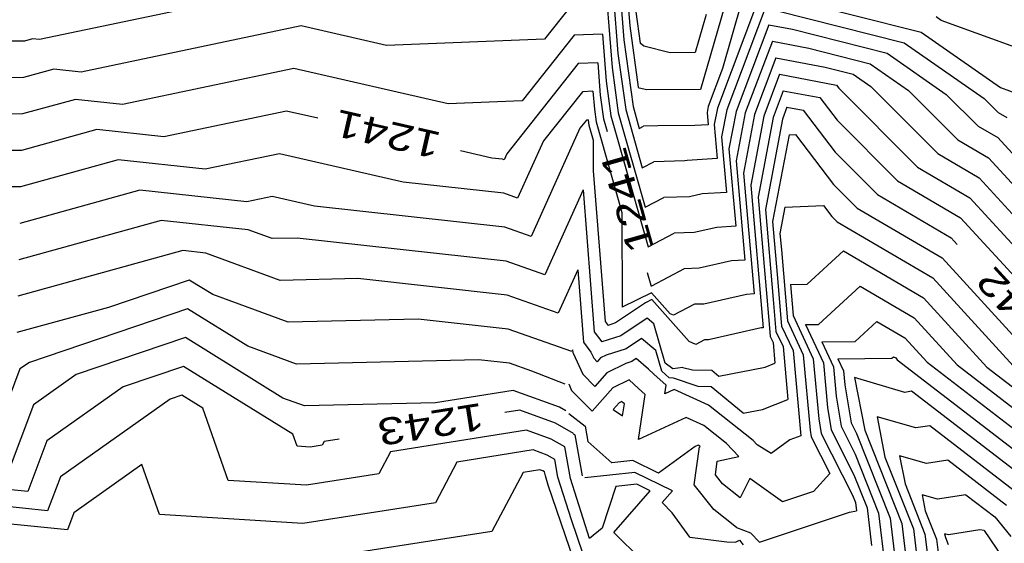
# Model space of a CAD drawing. Header units: feet. Extents: x -19835 to -19507, y 220308 to 220783.
# Tile 35 of 49: x -19703 to -19667, y 220570 to 220589. Entities that reach past the tile are written whole.
import ezdxf

# ---------------------------------------------------------------- set-up
doc = ezdxf.new("R2010")
doc.units = ezdxf.units.FT
doc.header["$LTSCALE"] = 25
doc.header["$MEASUREMENT"] = 0
for name, color, linetype in [('H1_HOEHENLINIEN', 86, 'CONTINUOUS'), ('H1_ZAEHLLIN_TXT', 3, 'CONTINUOUS'), ('H1_ZAEHLLINIEN', 11, 'CONTINUOUS')]:
    doc.layers.add(name, color=color, linetype=linetype)

msp = doc.modelspace()

# ---------------------------------------------------------------- linework, layer by layer
at = {"layer": 'H1_HOEHENLINIEN'}
for p, q in [((-19692.545, 220590.521), (-19702.539, 220588.422)), ((-19681.265, 220590.758), (-19681.038, 220587.905)), ((-19680.731, 220590.596), (-19680.599, 220588.935)), ((-19681.441, 220589.694), (-19681.257, 220587.39)), ((-19675.848, 220589.831), (-19677.341, 220585.876)), ((-19674.942, 220590.005), (-19669.772, 220588.699)), ((-19682.818, 220589.635), (-19683.765, 220588.441)), ((-19680.379, 220589.45), (-19680.219, 220588.289)), ((-19677.758, 220589.36), (-19678.166, 220587.939)), ((-19677.096, 220589.606), (-19677.967, 220586.57)), ((-19675.572, 220589.589), (-19676.996, 220585.818)), ((-19675.157, 220589.51), (-19670.402, 220588.309)), ((-19675.436, 220588.976), (-19676.65, 220585.759)), ((-19675.436, 220588.976), (-19674.548, 220588.807)), ((-19692.815, 220588.936), (-19700.999, 220587.217)), ((-19689.64, 220588.21), (-19692.815, 220588.936)), ((-19682.666, 220588.585), (-19684.599, 220586.147)), ((-19681.617, 220588.63), (-19682.666, 220588.585)), ((-19681.617, 220588.63), (-19681.477, 220586.874)), ((-19680.599, 220588.935), (-19680.285, 220586.658)), ((-19674.548, 220588.807), (-19671.032, 220587.919)), ((-19669.772, 220588.699), (-19666.819, 220586.645)), ((-19703.106, 220588.368), (-19704.295, 220588.362)), ((-19702.807, 220588.45), (-19703.106, 220588.368)), ((-19702.539, 220588.422), (-19702.807, 220588.45)), ((-19683.765, 220588.441), (-19689.64, 220588.21)), ((-19680.079, 220588.176), (-19680.219, 220588.289)), ((-19670.402, 220588.309), (-19667.427, 220586.239)), ((-19681.038, 220587.905), (-19680.751, 220585.822)), ((-19679.101, 220587.932), (-19680.079, 220588.176)), ((-19678.166, 220587.939), (-19679.101, 220587.932)), ((-19671.032, 220587.919), (-19668.832, 220586.388)), ((-19675.164, 220587.75), (-19675.96, 220585.643)), ((-19675.164, 220587.75), (-19673.332, 220587.402)), ((-19702.008, 220587.326), (-19703.141, 220587.014)), ((-19700.999, 220587.217), (-19702.008, 220587.326)), ((-19693.086, 220587.352), (-19699.459, 220586.013)), ((-19687.349, 220586.039), (-19693.086, 220587.352)), ((-19681.257, 220587.39), (-19681.025, 220585.707)), ((-19675.028, 220587.137), (-19675.614, 220585.584)), ((-19675.028, 220587.137), (-19672.92, 220586.737)), ((-19673.332, 220587.402), (-19672.292, 220587.14)), ((-19672.292, 220587.14), (-19671.641, 220586.687)), ((-19703.141, 220587.014), (-19707.632, 220586.994)), ((-19681.477, 220586.874), (-19681.3, 220585.593)), ((-19682.362, 220586.486), (-19683.81, 220584.659)), ((-19681.968, 220586.503), (-19682.362, 220586.486)), ((-19681.968, 220586.503), (-19681.916, 220585.844)), ((-19680.245, 220586.625), (-19680.285, 220586.658)), ((-19679.965, 220586.556), (-19680.245, 220586.625)), ((-19677.967, 220586.57), (-19679.965, 220586.556)), ((-19674.892, 220586.524), (-19675.269, 220585.526)), ((-19674.892, 220586.524), (-19673.537, 220586.267)), ((-19672.92, 220586.737), (-19672.831, 220586.621)), ((-19672.831, 220586.621), (-19669.898, 220583.687)), ((-19671.641, 220586.687), (-19669.149, 220584.194)), ((-19668.832, 220586.388), (-19667.651, 220585.208)), ((-19666.819, 220586.645), (-19666.146, 220586.401)), ((-19701.209, 220586.202), (-19703.176, 220585.66)), ((-19699.459, 220586.013), (-19701.209, 220586.202)), ((-19684.599, 220586.147), (-19687.349, 220586.039)), ((-19673.537, 220586.267), (-19672.895, 220585.429)), ((-19667.427, 220586.239), (-19666.902, 220585.715)), ((-19703.176, 220585.66), (-19710.969, 220585.625)), ((-19681.916, 220585.844), (-19681.849, 220585.363)), ((-19681.025, 220585.707), (-19680.025, 220582.196)), ((-19680.751, 220585.822), (-19680.135, 220583.661)), ((-19677.341, 220585.876), (-19677.457, 220585.265)), ((-19676.996, 220585.818), (-19677.186, 220584.815)), ((-19676.65, 220585.759), (-19676.915, 220584.366)), ((-19666.902, 220585.715), (-19666.579, 220585.525)), ((-19682.209, 220585.436), (-19682.451, 220585.131)), ((-19682.144, 220585.439), (-19682.209, 220585.436)), ((-19682.144, 220585.439), (-19682.135, 220585.329)), ((-19682.135, 220585.329), (-19682.124, 220585.249)), ((-19681.849, 220585.363), (-19680.89, 220581.997)), ((-19681.3, 220585.593), (-19679.915, 220580.73)), ((-19675.96, 220585.643), (-19676.373, 220583.466)), ((-19675.614, 220585.584), (-19676.102, 220583.016)), ((-19675.269, 220585.526), (-19675.831, 220582.566)), ((-19672.895, 220585.429), (-19670.647, 220583.18)), ((-19682.451, 220585.131), (-19684.266, 220581.11)), ((-19682.124, 220585.249), (-19681.964, 220584.688)), ((-19677.457, 220585.265), (-19677.346, 220584.005)), ((-19667.651, 220585.208), (-19666.923, 220584.781)), ((-19683.81, 220584.659), (-19684.769, 220582.534)), ((-19681.964, 220584.688), (-19681.96, 220583.554)), ((-19677.186, 220584.815), (-19677.004, 220582.748)), ((-19674.678, 220584.884), (-19675.289, 220581.667)), ((-19674.678, 220584.884), (-19674.438, 220584.894)), ((-19674.438, 220584.894), (-19673.022, 220583.044)), ((-19666.923, 220584.781), (-19664.571, 220582.213)), ((-19676.915, 220584.366), (-19676.662, 220581.49)), ((-19669.149, 220584.194), (-19667.613, 220583.292)), ((-19699.612, 220583.955), (-19703.245, 220582.952)), ((-19696.378, 220583.605), (-19699.612, 220583.955)), ((-19693.626, 220584.183), (-19696.378, 220583.605)), ((-19689.026, 220583.13), (-19693.626, 220584.183)), ((-19680.135, 220583.661), (-19679.707, 220583.886)), ((-19678.554, 220583.915), (-19679.707, 220583.886)), ((-19678.464, 220583.935), (-19678.554, 220583.915)), ((-19677.346, 220584.005), (-19678.464, 220583.935)), ((-19681.96, 220583.554), (-19681.517, 220577.955)), ((-19676.373, 220583.466), (-19675.978, 220578.975)), ((-19669.898, 220583.687), (-19667.958, 220582.548)), ((-19685.285, 220582.715), (-19689.026, 220583.13)), ((-19670.647, 220583.18), (-19668.302, 220581.804)), ((-19667.613, 220583.292), (-19662.647, 220577.871)), ((-19703.245, 220582.952), (-19709.911, 220582.922)), ((-19698.814, 220582.831), (-19703.279, 220581.598)), ((-19694.838, 220582.401), (-19698.814, 220582.831)), ((-19682.336, 220582.847), (-19683.762, 220579.685)), ((-19682.336, 220582.847), (-19681.918, 220577.568)), ((-19677.004, 220582.748), (-19677.913, 220582.691)), ((-19676.102, 220583.016), (-19675.636, 220577.718)), ((-19673.022, 220583.044), (-19672.145, 220582.167)), ((-19693.896, 220582.599), (-19694.838, 220582.401)), ((-19692.323, 220582.239), (-19693.896, 220582.599)), ((-19684.769, 220582.534), (-19685.285, 220582.715)), ((-19680.025, 220582.196), (-19679.329, 220582.562)), ((-19678.378, 220582.586), (-19679.329, 220582.562)), ((-19677.913, 220582.691), (-19678.378, 220582.586)), ((-19675.831, 220582.566), (-19675.417, 220577.854)), ((-19667.958, 220582.548), (-19661.768, 220575.791)), ((-19685.242, 220581.453), (-19692.323, 220582.239)), ((-19680.89, 220581.997), (-19680.879, 220578.485)), ((-19674.831, 220582.2), (-19675.018, 220581.217)), ((-19674.831, 220582.2), (-19673.396, 220582.256)), ((-19673.396, 220582.256), (-19673.086, 220581.852)), ((-19672.145, 220582.167), (-19668.992, 220580.316)), ((-19698.015, 220581.707), (-19703.314, 220580.244)), ((-19694.791, 220581.358), (-19698.015, 220581.707)), ((-19675.289, 220581.667), (-19675.116, 220579.694)), ((-19673.086, 220581.852), (-19672.894, 220581.66)), ((-19672.894, 220581.66), (-19669.337, 220579.572)), ((-19668.302, 220581.804), (-19662.879, 220575.883)), ((-19693.893, 220581.029), (-19694.791, 220581.358)), ((-19684.266, 220581.11), (-19685.242, 220581.453)), ((-19677.363, 220581.446), (-19678.201, 220581.257)), ((-19676.662, 220581.49), (-19677.363, 220581.446)), ((-19692.958, 220581.052), (-19693.893, 220581.029)), ((-19685.2, 220580.191), (-19692.958, 220581.052)), ((-19679.915, 220580.73), (-19678.951, 220581.238)), ((-19678.201, 220581.257), (-19678.951, 220581.238)), ((-19675.018, 220581.217), (-19674.965, 220580.614)), ((-19674.965, 220580.614), (-19674.742, 220577.977)), ((-19674.004, 220579.335), (-19672.657, 220580.574)), ((-19672.657, 220580.574), (-19669.681, 220578.828)), ((-19683.762, 220579.685), (-19685.2, 220580.191)), ((-19668.992, 220580.316), (-19665.101, 220576.067)), ((-19696.974, 220579.493), (-19699.978, 220578.476)), ((-19696.097, 220578.949), (-19696.974, 220579.493)), ((-19675.116, 220579.694), (-19674.954, 220577.781)), ((-19669.337, 220579.572), (-19666.211, 220576.16)), ((-19674.628, 220579.329), (-19674.004, 220579.335)), ((-19674.628, 220579.329), (-19674.53, 220578.173)), ((-19693.294, 220577.923), (-19696.097, 220578.949)), ((-19679.792, 220579.022), (-19680.879, 220578.485)), ((-19679.779, 220578.766), (-19680.011, 220578.651)), ((-19679.095, 220578.238), (-19679.792, 220579.022)), ((-19678.392, 220577.207), (-19679.779, 220578.766)), ((-19676.262, 220578.957), (-19677.849, 220578.598)), ((-19675.978, 220578.975), (-19676.262, 220578.957)), ((-19669.681, 220578.828), (-19667.322, 220576.252)), ((-19699.978, 220578.476), (-19703.383, 220577.537)), ((-19697.044, 220578.423), (-19702.92, 220576.434)), ((-19694.796, 220577.029), (-19697.044, 220578.423)), ((-19680.011, 220578.651), (-19681.132, 220577.896)), ((-19678.196, 220578.59), (-19678.97, 220578.182)), ((-19677.849, 220578.598), (-19678.196, 220578.59)), ((-19688.464, 220578.038), (-19693.294, 220577.923)), ((-19685.114, 220577.667), (-19688.464, 220578.038)), ((-19679.957, 220578.074), (-19680.931, 220577.418)), ((-19679.707, 220577.865), (-19679.957, 220578.074)), ((-19678.97, 220578.182), (-19679.095, 220578.238)), ((-19674.742, 220577.977), (-19674.15, 220576.719)), ((-19674.53, 220578.173), (-19673.776, 220576.57)), ((-19682.755, 220576.837), (-19685.114, 220577.667)), ((-19681.517, 220577.955), (-19681.408, 220577.809)), ((-19681.132, 220577.896), (-19681.408, 220577.809)), ((-19679.283, 220576.399), (-19679.707, 220577.865)), ((-19675.711, 220577.713), (-19677.673, 220577.269)), ((-19675.636, 220577.718), (-19675.711, 220577.713)), ((-19675.417, 220577.854), (-19675.377, 220577.39)), ((-19674.954, 220577.781), (-19674.525, 220576.869)), ((-19672.216, 220577.214), (-19671.414, 220577.952)), ((-19671.414, 220577.952), (-19670.371, 220577.34)), ((-19697.114, 220577.353), (-19701.176, 220575.978)), ((-19693.495, 220575.109), (-19697.114, 220577.353)), ((-19681.918, 220577.568), (-19681.637, 220577.195)), ((-19680.931, 220577.418), (-19681.637, 220577.195)), ((-19677.818, 220577.265), (-19678.142, 220577.095)), ((-19677.673, 220577.269), (-19677.818, 220577.265)), ((-19675.377, 220577.39), (-19675.273, 220577.169)), ((-19670.371, 220577.34), (-19669.543, 220576.436)), ((-19692.994, 220576.369), (-19694.796, 220577.029)), ((-19682.727, 220576.899), (-19682.755, 220576.837)), ((-19682.727, 220576.899), (-19682.719, 220576.795)), ((-19678.142, 220577.095), (-19678.392, 220577.207)), ((-19675.273, 220577.169), (-19675.205, 220576.403)), ((-19673.465, 220577.201), (-19672.216, 220577.214)), ((-19673.465, 220577.201), (-19673.027, 220576.27)), ((-19686.217, 220576.532), (-19692.994, 220576.369)), ((-19685.071, 220576.404), (-19686.217, 220576.532)), ((-19682.719, 220576.795), (-19682.708, 220576.781)), ((-19682.708, 220576.781), (-19682.35, 220575.989)), ((-19680.366, 220576.571), (-19680.528, 220576.462)), ((-19679.898, 220576.18), (-19680.366, 220576.571)), ((-19674.525, 220576.869), (-19674.242, 220573.71)), ((-19674.15, 220576.719), (-19673.899, 220573.917)), ((-19673.776, 220576.57), (-19673.576, 220574.337)), ((-19672.863, 220576.566), (-19670.852, 220576.586)), ((-19672.863, 220576.566), (-19672.652, 220576.12)), ((-19670.852, 220576.586), (-19670.793, 220576.641)), ((-19670.793, 220576.641), (-19670.715, 220576.596)), ((-19670.715, 220576.596), (-19670.654, 220576.529)), ((-19670.654, 220576.529), (-19665.269, 220572.385)), ((-19703.268, 220576.188), (-19704.448, 220573.069)), ((-19702.92, 220576.434), (-19703.268, 220576.188)), ((-19684.236, 220576.111), (-19685.071, 220576.404)), ((-19680.743, 220576.394), (-19681.455, 220576.047)), ((-19680.528, 220576.462), (-19680.743, 220576.394)), ((-19679.704, 220575.998), (-19679.898, 220576.18)), ((-19678.998, 220576.199), (-19679.283, 220576.399)), ((-19678.629, 220576.237), (-19678.998, 220576.199)), ((-19678.629, 220576.237), (-19678.272, 220576.154)), ((-19678.272, 220576.154), (-19677.551, 220576.141)), ((-19677.551, 220576.141), (-19677.292, 220575.926)), ((-19677.292, 220575.926), (-19675.572, 220576.259)), ((-19675.572, 220576.259), (-19675.205, 220576.403)), ((-19673.027, 220576.27), (-19672.929, 220575.176)), ((-19669.543, 220576.436), (-19664.828, 220572.809)), ((-19667.322, 220576.252), (-19663.946, 220573.655)), ((-19701.176, 220575.978), (-19702.766, 220574.853)), ((-19683.004, 220575.629), (-19684.236, 220576.111)), ((-19682.35, 220575.989), (-19681.902, 220575.541)), ((-19681.455, 220576.047), (-19681.902, 220575.541)), ((-19680.616, 220575.788), (-19681.227, 220575.491)), ((-19680.272, 220575.464), (-19680.616, 220575.788)), ((-19679.245, 220575.584), (-19679.704, 220575.998)), ((-19672.652, 220576.12), (-19672.606, 220575.596)), ((-19672.241, 220575.866), (-19671.865, 220573.914)), ((-19670.371, 220575.319), (-19672.241, 220575.866)), ((-19682.868, 220575.63), (-19682.76, 220575.39)), ((-19681.227, 220575.491), (-19681.993, 220574.622)), ((-19680.022, 220575.238), (-19680.272, 220575.464)), ((-19679.294, 220575.262), (-19679.245, 220575.584)), ((-19678.951, 220575.42), (-19679.294, 220575.262)), ((-19677.675, 220574.842), (-19678.951, 220575.42)), ((-19672.606, 220575.596), (-19672.373, 220574.189)), ((-19697.689, 220575.065), (-19701.763, 220572.184)), ((-19697.254, 220575.213), (-19697.689, 220575.065)), ((-19696.468, 220574.726), (-19697.254, 220575.213)), ((-19692.695, 220574.816), (-19693.495, 220575.109)), ((-19684.93, 220575.394), (-19687.826, 220574.932)), ((-19683.213, 220574.769), (-19684.93, 220575.394)), ((-19682.76, 220575.39), (-19681.993, 220574.622)), ((-19680.272, 220573.574), (-19680.022, 220575.238)), ((-19672.929, 220575.176), (-19672.744, 220574.058)), ((-19670.123, 220575.358), (-19670.371, 220575.319)), ((-19665.71, 220571.962), (-19670.123, 220575.358)), ((-19702.766, 220574.853), (-19703.712, 220572.353)), ((-19695.524, 220572.05), (-19696.468, 220574.726)), ((-19687.826, 220574.932), (-19692.695, 220574.816)), ((-19682.972, 220574.629), (-19683.213, 220574.769)), ((-19680.999, 220574.934), (-19681.222, 220574.681)), ((-19681.222, 220574.681), (-19680.865, 220574.449)), ((-19680.897, 220574.984), (-19680.999, 220574.934)), ((-19680.839, 220574.93), (-19680.897, 220574.984)), ((-19680.865, 220574.449), (-19680.798, 220574.892)), ((-19680.798, 220574.892), (-19680.839, 220574.93)), ((-19676.008, 220573.526), (-19677.675, 220574.842)), ((-19682.862, 220574.54), (-19682.259, 220574.064)), ((-19678.502, 220574.388), (-19680.272, 220573.574)), ((-19677.851, 220574.094), (-19678.502, 220574.388)), ((-19673.576, 220574.337), (-19673.486, 220573.795)), ((-19682.259, 220574.064), (-19682.156, 220573.493)), ((-19677.001, 220573.423), (-19677.851, 220574.094)), ((-19672.744, 220574.058), (-19672.217, 220573.021)), ((-19672.373, 220574.189), (-19672.167, 220573.785)), ((-19684.434, 220573.917), (-19689.494, 220573.111)), ((-19683.519, 220573.585), (-19684.434, 220573.917)), ((-19683.018, 220573.293), (-19683.519, 220573.585)), ((-19674.242, 220573.71), (-19674.648, 220573.55)), ((-19673.899, 220573.917), (-19673.857, 220573.664)), ((-19673.857, 220573.664), (-19673.165, 220572.301)), ((-19673.486, 220573.795), (-19672.317, 220571.495)), ((-19672.167, 220573.785), (-19670.918, 220570.641)), ((-19671.865, 220573.914), (-19670.487, 220570.446)), ((-19682.805, 220572.116), (-19683.018, 220573.293)), ((-19682.156, 220573.493), (-19681.269, 220572.699)), ((-19678.166, 220573.305), (-19679.527, 220572.318)), ((-19678.205, 220571.886), (-19678.007, 220573.295)), ((-19678.052, 220573.357), (-19678.166, 220573.305)), ((-19678.027, 220573.346), (-19678.052, 220573.357)), ((-19677.994, 220573.32), (-19678.027, 220573.346)), ((-19678.007, 220573.295), (-19677.977, 220573.301)), ((-19677.977, 220573.301), (-19677.994, 220573.32)), ((-19676.551, 220572.937), (-19677.001, 220573.423)), ((-19675.859, 220573.365), (-19676.008, 220573.526)), ((-19675.343, 220573.042), (-19675.859, 220573.365)), ((-19674.648, 220573.55), (-19675.343, 220573.042)), ((-19689.494, 220573.111), (-19689.93, 220572.288)), ((-19684.186, 220573.179), (-19687.027, 220572.727)), ((-19683.673, 220572.992), (-19684.186, 220573.179)), ((-19683.391, 220572.828), (-19683.673, 220572.992)), ((-19677.345, 220572.759), (-19676.551, 220572.937)), ((-19672.217, 220573.021), (-19671.349, 220570.836)), ((-19670.567, 220572.967), (-19670.366, 220571.919)), ((-19669.563, 220572.673), (-19670.567, 220572.967)), ((-19698.736, 220572.636), (-19701.262, 220570.849)), ((-19698.081, 220570.781), (-19698.736, 220572.636)), ((-19687.027, 220572.727), (-19687.826, 220571.216)), ((-19683.272, 220572.168), (-19683.391, 220572.828)), ((-19680.492, 220572.786), (-19681.269, 220572.699)), ((-19679.527, 220572.318), (-19680.492, 220572.786)), ((-19677.416, 220572.253), (-19677.345, 220572.759)), ((-19668.776, 220572.797), (-19669.563, 220572.673)), ((-19666.592, 220571.116), (-19668.776, 220572.797)), ((-19701.763, 220572.184), (-19702.241, 220570.921)), ((-19689.93, 220572.288), (-19692.614, 220571.871)), ((-19684.56, 220572.342), (-19685.722, 220570.145)), ((-19683.938, 220572.441), (-19684.56, 220572.342)), ((-19683.826, 220572.4), (-19683.938, 220572.441)), ((-19683.764, 220572.364), (-19683.826, 220572.4)), ((-19683.738, 220572.22), (-19683.764, 220572.364)), ((-19683.628, 220571.872), (-19683.738, 220572.22)), ((-19682.768, 220570.58), (-19683.272, 220572.168)), ((-19682.1, 220569.89), (-19682.805, 220572.116)), ((-19677.152, 220571.922), (-19677.416, 220572.253)), ((-19676.137, 220572.122), (-19676.493, 220571.395)), ((-19674.917, 220571.258), (-19676.137, 220572.122)), ((-19673.165, 220572.301), (-19673.765, 220571.638)), ((-19692.614, 220571.871), (-19695.524, 220572.05)), ((-19682.683, 220569.09), (-19683.628, 220571.872)), ((-19681.114, 220571.822), (-19681.623, 220570.269)), ((-19680.341, 220571.91), (-19681.114, 220571.822)), ((-19679.836, 220571.664), (-19680.341, 220571.91)), ((-19677.469, 220570.964), (-19678.205, 220571.886)), ((-19676.493, 220571.395), (-19677.152, 220571.922)), ((-19670.366, 220571.919), (-19669.625, 220570.056)), ((-19702.241, 220570.921), (-19707.503, 220571.461)), ((-19681.195, 220570.118), (-19679.836, 220571.664)), ((-19673.765, 220571.638), (-19674.917, 220571.258)), ((-19672.317, 220571.495), (-19672.21, 220571.226)), ((-19669.731, 220571.517), (-19669.616, 220570.921)), ((-19669.159, 220571.35), (-19669.731, 220571.517)), ((-19668.103, 220571.516), (-19669.159, 220571.35)), ((-19668.103, 220571.516), (-19667.033, 220570.693)), ((-19687.826, 220571.216), (-19692.747, 220570.453)), ((-19672.21, 220571.226), (-19672.174, 220570.919)), ((-19701.262, 220570.849), (-19701.505, 220570.206)), ((-19692.747, 220570.453), (-19698.081, 220570.781)), ((-19676.635, 220570.297), (-19677.469, 220570.964)), ((-19675.774, 220569.753), (-19672.431, 220570.871)), ((-19672.431, 220570.871), (-19672.174, 220570.919)), ((-19671.349, 220570.836), (-19671.054, 220568.332)), ((-19669.616, 220570.921), (-19669.195, 220569.861)), ((-19667.033, 220570.693), (-19666.433, 220569.96)), ((-19701.505, 220570.206), (-19704.188, 220570.481)), ((-19682.337, 220569.309), (-19682.768, 220570.58)), ((-19676.635, 220570.297), (-19676.114, 220570.098)), ((-19670.918, 220570.641), (-19670.494, 220567.039)), ((-19670.487, 220570.446), (-19669.934, 220565.745)), ((-19685.722, 220570.145), (-19692.88, 220569.035)), ((-19681.623, 220570.269), (-19682.1, 220569.89)), ((-19681.195, 220570.118), (-19680.169, 220569.1)), ((-19676.114, 220570.098), (-19675.774, 220569.753)), ((-19669.625, 220570.056), (-19669.139, 220565.923)), ((-19668.894, 220570.068), (-19668.866, 220569.923)), ((-19668.755, 220570.027), (-19668.894, 220570.068)), ((-19668.866, 220569.923), (-19668.764, 220569.666)), ((-19667.586, 220570.211), (-19668.755, 220570.027)), ((-19667.421, 220570.187), (-19667.586, 220570.211)), ((-19667.421, 220570.187), (-19664.492, 220565.862)), ((-19669.195, 220569.861), (-19668.918, 220567.51))]:
    msp.add_line(p, q, dxfattribs=at)
at = {"layer": 'H1_ZAEHLLINIEN'}
for p, q in [((-19681.016, 220590.895), (-19680.818, 220588.42)), ((-19676.434, 220589.852), (-19677.151, 220587.354)), ((-19669.023, 220589.132), (-19669.208, 220589.269)), ((-19665.363, 220587.808), (-19669.023, 220589.132)), ((-19680.818, 220588.42), (-19680.476, 220585.936)), ((-19675.3, 220588.363), (-19676.305, 220585.701)), ((-19675.3, 220588.363), (-19673.94, 220588.105)), ((-19673.94, 220588.105), (-19671.662, 220587.529)), ((-19682.514, 220587.536), (-19685.17, 220584.186)), ((-19681.792, 220587.566), (-19682.514, 220587.536)), ((-19681.792, 220587.566), (-19681.696, 220586.359)), ((-19671.662, 220587.529), (-19670.236, 220586.538)), ((-19677.151, 220587.354), (-19677.687, 220585.934)), ((-19670.236, 220586.538), (-19668.4, 220584.701)), ((-19681.696, 220586.359), (-19681.575, 220585.478)), ((-19693.356, 220585.768), (-19697.919, 220584.809)), ((-19692.194, 220585.502), (-19693.356, 220585.768)), ((-19680.476, 220585.936), (-19680.245, 220585.126)), ((-19677.687, 220585.934), (-19677.728, 220585.715)), ((-19677.728, 220585.715), (-19677.688, 220585.263)), ((-19676.305, 220585.701), (-19676.644, 220583.916)), ((-19674.756, 220585.911), (-19674.923, 220585.468)), ((-19674.756, 220585.911), (-19674.153, 220585.797)), ((-19674.153, 220585.797), (-19672.959, 220584.237)), ((-19681.575, 220585.478), (-19681.441, 220585.008)), ((-19674.923, 220585.468), (-19675.56, 220582.117)), ((-19700.411, 220585.078), (-19703.21, 220584.306)), ((-19697.919, 220584.809), (-19700.411, 220585.078)), ((-19680.245, 220585.126), (-19680.084, 220585.21)), ((-19679.554, 220585.224), (-19680.084, 220585.21)), ((-19678.184, 220585.232), (-19679.554, 220585.224)), ((-19677.688, 220585.263), (-19678.184, 220585.232)), ((-19668.4, 220584.701), (-19667.268, 220584.037)), ((-19703.21, 220584.306), (-19711.288, 220584.27)), ((-19685.729, 220584.022), (-19686.891, 220584.288)), ((-19672.959, 220584.237), (-19671.396, 220582.674)), ((-19685.328, 220583.978), (-19685.729, 220584.022)), ((-19685.273, 220583.958), (-19685.328, 220583.978)), ((-19685.17, 220584.186), (-19685.273, 220583.958)), ((-19676.644, 220583.916), (-19676.32, 220580.233)), ((-19667.268, 220584.037), (-19663.609, 220580.042)), ((-19671.396, 220582.674), (-19668.647, 220581.06)), ((-19675.56, 220582.117), (-19675.266, 220578.774)), ((-19668.647, 220581.06), (-19668.426, 220580.818)), ((-19697.216, 220580.583), (-19703.349, 220578.891)), ((-19696.363, 220580.49), (-19697.216, 220580.583)), ((-19693.594, 220579.476), (-19696.363, 220580.49)), ((-19676.812, 220580.202), (-19678.025, 220579.927)), ((-19676.32, 220580.233), (-19676.812, 220580.202)), ((-19682.531, 220579.873), (-19683.259, 220578.261)), ((-19682.531, 220579.873), (-19682.318, 220577.182)), ((-19678.573, 220579.914), (-19679.798, 220579.269)), ((-19678.025, 220579.927), (-19678.573, 220579.914)), ((-19690.711, 220579.545), (-19693.594, 220579.476)), ((-19685.157, 220578.929), (-19690.711, 220579.545)), ((-19679.951, 220579.777), (-19679.817, 220579.307)), ((-19679.817, 220579.307), (-19679.817, 220579.272)), ((-19679.806, 220579.277), (-19679.817, 220579.272)), ((-19679.799, 220579.27), (-19679.806, 220579.277)), ((-19679.798, 220579.269), (-19679.799, 220579.27)), ((-19673.581, 220577.841), (-19672.035, 220579.263)), ((-19672.035, 220579.263), (-19670.026, 220578.084)), ((-19683.259, 220578.261), (-19685.157, 220578.929)), ((-19675.266, 220578.774), (-19675.166, 220577.586)), ((-19670.026, 220578.084), (-19668.433, 220576.344)), ((-19674.068, 220577.837), (-19673.581, 220577.841)), ((-19674.068, 220577.837), (-19673.401, 220576.42)), ((-19680.162, 220577.323), (-19680.73, 220576.94)), ((-19679.628, 220576.877), (-19680.162, 220577.323)), ((-19675.166, 220577.586), (-19674.899, 220577.019)), ((-19682.318, 220577.182), (-19682.042, 220576.813)), ((-19680.73, 220576.94), (-19681.48, 220576.703)), ((-19679.405, 220576.105), (-19679.628, 220576.877)), ((-19674.899, 220577.019), (-19674.723, 220575.056)), ((-19682.042, 220576.813), (-19681.939, 220576.587)), ((-19681.939, 220576.587), (-19681.811, 220576.459)), ((-19681.684, 220576.603), (-19681.811, 220576.459)), ((-19681.48, 220576.703), (-19681.684, 220576.603)), ((-19697.184, 220576.283), (-19699.433, 220575.522)), ((-19693.124, 220573.765), (-19697.184, 220576.283)), ((-19673.401, 220576.42), (-19673.252, 220574.757)), ((-19668.433, 220576.344), (-19664.387, 220573.232)), ((-19679.132, 220575.859), (-19679.405, 220576.105)), ((-19678.977, 220575.842), (-19679.132, 220575.859)), ((-19678.059, 220575.539), (-19678.977, 220575.842)), ((-19699.433, 220575.522), (-19702.265, 220573.519)), ((-19677.568, 220575.53), (-19678.059, 220575.539)), ((-19676.384, 220574.548), (-19677.568, 220575.53)), ((-19675.664, 220574.687), (-19674.723, 220575.056)), ((-19676.384, 220574.548), (-19675.664, 220574.687)), ((-19673.252, 220574.757), (-19673.115, 220573.926)), ((-19684.682, 220574.655), (-19685.241, 220574.566)), ((-19683.366, 220574.177), (-19684.682, 220574.655)), ((-19671.404, 220574.416), (-19671.115, 220572.916)), ((-19669.967, 220573.996), (-19671.404, 220574.416)), ((-19682.696, 220573.787), (-19683.366, 220574.177)), ((-19669.45, 220574.077), (-19669.967, 220573.996)), ((-19666.151, 220571.539), (-19669.45, 220574.077)), ((-19692.966, 220573.319), (-19693.124, 220573.765)), ((-19691.403, 220573.585), (-19691.962, 220573.496)), ((-19682.688, 220573.781), (-19682.643, 220573.745)), ((-19682.643, 220573.745), (-19682.369, 220572.223)), ((-19673.115, 220573.926), (-19672.267, 220572.258)), ((-19702.265, 220573.519), (-19702.977, 220571.637)), ((-19692.482, 220573.289), (-19692.966, 220573.319)), ((-19692.034, 220573.359), (-19692.482, 220573.289)), ((-19691.962, 220573.496), (-19692.034, 220573.359)), ((-19671.115, 220572.916), (-19670.056, 220570.251)), ((-19702.977, 220571.637), (-19709.561, 220572.313)), ((-19680.416, 220572.348), (-19682.273, 220572.138)), ((-19679.009, 220571.665), (-19680.416, 220572.348)), ((-19672.267, 220572.258), (-19671.78, 220571.031)), ((-19679.397, 220571.223), (-19679.009, 220571.665)), ((-19679.02, 220570.849), (-19679.397, 220571.223)), ((-19671.78, 220571.031), (-19671.614, 220569.625)), ((-19678.37, 220569.941), (-19679.02, 220570.849)), ((-19678.37, 220569.941), (-19676.987, 220569.762)), ((-19670.056, 220570.251), (-19669.373, 220564.452)), ((-19676.987, 220569.762), (-19676.673, 220569.759)), ((-19676.673, 220569.759), (-19676.521, 220569.829)), ((-19676.521, 220569.829), (-19676.379, 220569.66))]:
    msp.add_line(p, q, dxfattribs=at)

# ---------------------------------------------------------------- texts
at = {"layer": 'H1_ZAEHLLIN_TXT', "width": 1.333333}
for s, rotation, p in [('1241', 167.1, (-19687.559, 220584.954)), ('1241', 105.9, (-19679.689, 220580.683)), ('1242', 132.5, (-19664.383, 220577.144)), ('1243', 189, (-19686.109, 220574.934))]:
    msp.add_text(s, height=1, rotation=rotation, dxfattribs=at).set_placement(p)

doc.saveas('drawing.dxf')
